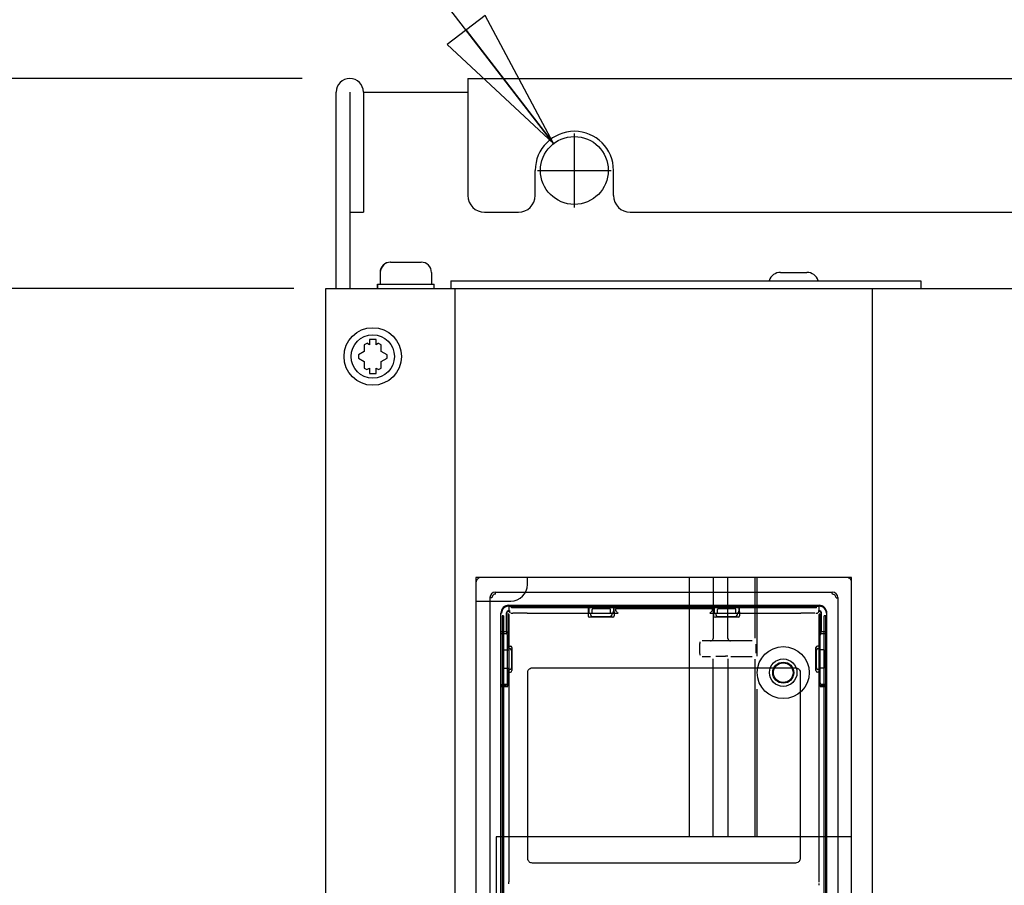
# Paper-space layout 'SUBMITTAL_E3H_2_1' of a CAD drawing. Header units: millimetres. Extents: x 0 to 841, y 0 to 594.
# Tile 16 of 45: x 118 to 151, y 491 to 520. Entities that reach past the tile are written whole.
import ezdxf

# ---------------------------------------------------------------- set-up
doc = ezdxf.new("R2010")
doc.units = ezdxf.units.MM
doc.header["$LTSCALE"] = 46.255
doc.linetypes.add('CENTER', pattern=[0.6, 0.375, -0.075, 0.075, -0.075])
doc.layers.get('0').update_dxf_attribs({"linetype": 'CONTINUOUS'})
for name, color, linetype in [('02___PRT_ALL_AXES', 7, 'CONTINUOUS'), ('DEFAULT_1', 7, 'CENTER'), ('DRAFTS', 7, 'CONTINUOUS'), ('ROUNDS', 7, 'CONTINUOUS')]:
    doc.layers.add(name, color=color, linetype=linetype)
doc.styles.get("Standard").update_dxf_attribs({"font": 'txt', "width": 0.725})
doc.dimstyles.new('DIMSTYLE_1', dxfattribs={"dimtxt": 3.5, "dimasz": 4.8, "dimexe": 3.2, "dimexo": 1.6, "dimgap": 1.75, "dimtad": 0, "dimtih": 1, "dimtoh": 1, "dimdec": 1, "dimzin": 0, "dimdsep": 46, "dimtxsty": 'STANDARD', "dimblk": 'CLOSED', "dimblk1": 'CLOSED', "dimblk2": 'CLOSED', "dimcen": 0.09, "dimadec": 0, "dimazin": 0, "dimtp": 0.4, "dimtm": 0.4, "dimtfac": 1, "dimtdec": 1, "dimtofl": 0, "dimtmove": 0, "dimatfit": 3, "dimldrblk": 'CLOSED', "dimfxl": 1, "dimtolj": 1, "dimtzin": 0, "dimarcsym": 0})
doc.dimstyles.new('DIMSTYLE_2', dxfattribs={"dimtxt": 3.5, "dimasz": 4.8, "dimexe": 3.2, "dimexo": 1.6, "dimtad": 0, "dimtih": 1, "dimtoh": 1, "dimdec": 1, "dimzin": 0, "dimdsep": 46, "dimtxsty": 'STANDARD', "dimblk": 'CLOSED', "dimblk1": 'CLOSED', "dimblk2": 'CLOSED', "dimcen": 0.09, "dimadec": 0, "dimazin": 0, "dimtp": 0.4, "dimtm": 0.4, "dimtfac": 1, "dimtdec": 1, "dimtofl": 0, "dimtmove": 0, "dimatfit": 2, "dimldrblk": 'CLOSED', "dimfxl": 1, "dimtolj": 1, "dimtzin": 0, "dimarcsym": 0})

# ---------------------------------------------------------------- blocks, each defined once
blk = doc.blocks.new('_CLOSED')
at = {"color": 0, "linetype": 'BYBLOCK'}
for p, q in [((0, 0), (-1, 0.1667)), ((-1, 0.1667), (-1, -0.1667)), ((-1, -0.1667), (0, 0)), ((-1, 0), (0, 0))]:
    blk.add_line(p, q, dxfattribs=at)
blk = doc.blocks.new('*D4')
at = {"color": 2, "linetype": 'CONTINUOUS'}
for p, q in [((77.429, 510.711), (69.154, 510.711)), ((72.354, 510.711), (72.354, 379.689)), ((126.765, 510.711), (77.429, 510.711)), ((72.354, 241.666), (72.354, 367.439)), ((77.429, 241.666), (69.154, 241.666)), ((127.5, 241.666), (77.429, 241.666))]:
    blk.add_line(p, q, dxfattribs=at)
at = {"color": 2, "linetype": 'CONTINUOUS', "xscale": 4.8, "yscale": 4.8, "zscale": 4.8}
for p, rotation in [((72.354, 510.711), 90), ((72.354, 241.666), 270)]:
    blk.add_blockref('_CLOSED', p, dxfattribs=dict(at, rotation=rotation))
at = {"color": 2, "linetype": 'CONTINUOUS', "insert": (72.354, 377.939), "char_height": 3.5, "width": 15.225, "attachment_point": 2, "line_spacing_factor": 0.9}
blk.add_mtext('1537\\P[60.5]', dxfattribs=at)
blk = doc.blocks.new('*D5')
at = {"color": 2, "linetype": 'CONTINUOUS'}
for p, q in [((57.355, 517.746), (46.542, 517.746)), ((49.742, 517.746), (49.742, 383.206)), ((127.045, 517.746), (57.355, 517.746)), ((49.742, 241.666), (49.742, 370.956)), ((57.355, 241.666), (46.542, 241.666)), ((127.5, 241.666), (57.355, 241.666))]:
    blk.add_line(p, q, dxfattribs=at)
at = {"color": 2, "linetype": 'CONTINUOUS', "xscale": 4.8, "yscale": 4.8, "zscale": 4.8}
for p, rotation in [((49.742, 517.746), 90), ((49.742, 241.666), 270)]:
    blk.add_blockref('_CLOSED', p, dxfattribs=dict(at, rotation=rotation))
at = {"color": 2, "linetype": 'CONTINUOUS', "insert": (49.742, 381.456), "char_height": 3.5, "width": 15.225, "attachment_point": 2, "line_spacing_factor": 0.9}
blk.add_mtext('1578\\P[62.1]', dxfattribs=at)
blk = doc.blocks.new('*D6')
at = {"color": 2, "linetype": 'CONTINUOUS'}
for p, q in [((122.48, 532.423), (117.83, 532.423)), ((135.475, 515.567), (122.48, 532.423))]:
    blk.add_line(p, q, dxfattribs=at)
at = {"color": 2, "linetype": 'CONTINUOUS', "xscale": 4.8, "yscale": 4.8, "zscale": 4.8, "rotation": 307.6314971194}
blk.add_blockref('_CLOSED', (135.475, 515.567), dxfattribs=at)
at = {"color": 2, "linetype": 'CONTINUOUS', "insert": (116.08, 534.173), "char_height": 3.5, "width": 17.35417, "attachment_point": 3, "line_spacing_factor": 0.9}
blk.add_mtext('3X \\Fgdt;{\\Fgdt;n}\\Ftxt;13\\P[0.5]', dxfattribs=at)

psp = doc.layouts.new('SUBMITTAL_E3H_2_1')

# ---------------------------------------------------------------- linework, layer by layer
at = {"color": 3, "linetype": 'CONTINUOUS'}
for p, q in [((132.6, 517.746), (132.6, 517.291)), ((132.6, 517.746), (211.84, 517.746)), ((127.84, 400.549), (127.84, 510.711)), ((127.84, 510.711), (132.171, 510.711)), ((146.153, 510.711), (216.6, 510.711))]:
    psp.add_line(p, q, dxfattribs=at)
at = {"color": 7, "linetype": 'CONTINUOUS'}
for p, q in [((129.1, 517.291), (132.6, 517.291)), ((130.01, 511.595), (131.033, 511.595)), ((143.082, 511.254), (143.957, 511.254)), ((132.031, 510.974), (132.031, 510.711)), ((132.031, 510.974), (147.781, 510.974)), ((132.171, 290.386), (132.171, 510.711)), ((132.171, 510.711), (146.153, 510.711)), ((146.153, 510.711), (146.153, 290.386)), ((147.781, 510.974), (147.781, 510.711)), ((129.13, 508.825), (129.13, 508.6)), ((129.305, 508.828), (129.221, 508.877)), ((129.305, 509.003), (129.305, 508.828)), ((129.524, 509.003), (129.305, 509.003)), ((129.524, 508.828), (129.524, 509.003)), ((129.609, 508.877), (129.524, 508.828)), ((129.699, 508.6), (129.699, 508.825)), ((129.13, 508.6), (128.936, 508.488)), ((129.893, 508.488), (129.699, 508.6)), ((128.936, 508.384), (129.13, 508.272)), ((129.13, 508.272), (129.13, 508.048)), ((129.699, 508.272), (129.893, 508.384)), ((129.699, 508.048), (129.699, 508.272)), ((129.221, 507.996), (129.305, 508.045)), ((129.305, 508.045), (129.305, 507.87)), ((129.305, 507.87), (129.524, 507.87)), ((129.524, 507.87), (129.524, 508.045)), ((129.524, 508.045), (129.609, 507.996)), ((132.871, 501.034), (132.871, 476.884)), ((145.453, 501.034), (132.871, 501.034)), ((134.597, 500.806), (134.597, 501.034)), ((145.453, 476.884), (145.453, 501.034)), ((133.518, 500.544), (133.534, 500.528)), ((133.528, 500.499), (133.529, 500.501)), ((133.528, 500.498), (133.528, 500.499)), ((133.528, 500.496), (133.528, 500.498)), ((133.528, 500.494), (133.528, 500.496)), ((133.528, 500.492), (133.528, 500.494)), ((133.528, 500.491), (133.528, 500.492)), ((133.528, 500.489), (133.528, 500.491)), ((133.528, 500.487), (133.528, 500.489)), ((133.528, 500.483), (133.528, 500.487)), ((133.528, 500.48), (133.528, 500.483)), ((133.528, 500.476), (133.528, 500.48)), ((133.529, 500.512), (133.53, 500.513)), ((133.529, 500.51), (133.529, 500.512)), ((133.529, 500.509), (133.529, 500.51)), ((133.529, 500.507), (133.529, 500.509)), ((133.529, 500.506), (133.529, 500.507)), ((133.529, 500.504), (133.529, 500.506)), ((133.529, 500.503), (133.529, 500.504)), ((133.529, 500.501), (133.529, 500.503)), ((133.53, 500.519), (133.531, 500.52)), ((133.53, 500.518), (133.53, 500.519)), ((133.53, 500.517), (133.53, 500.518)), ((133.53, 500.516), (133.53, 500.517)), ((133.53, 500.514), (133.53, 500.516)), ((133.53, 500.513), (133.53, 500.514)), ((133.531, 500.523), (133.531, 500.524)), ((133.531, 500.524), (133.532, 500.524)), ((133.531, 500.522), (133.531, 500.523)), ((133.531, 500.521), (133.531, 500.522)), ((133.531, 500.52), (133.531, 500.521)), ((133.532, 500.526), (133.532, 500.527)), ((133.532, 500.527), (133.533, 500.527)), ((133.532, 500.525), (133.532, 500.526)), ((133.532, 500.526), (133.532, 500.526)), ((133.532, 500.524), (133.532, 500.525)), ((133.533, 500.527), (133.533, 500.528)), ((133.533, 500.528), (133.533, 500.528)), ((133.533, 500.528), (133.533, 500.528)), ((133.533, 500.528), (133.534, 500.528)), ((133.534, 500.528), (133.534, 500.528)), ((144.808, 500.528), (144.823, 500.544)), ((144.809, 500.528), (144.808, 500.528)), ((144.808, 500.528), (144.808, 500.528)), ((144.808, 500.528), (144.808, 500.528)), ((144.809, 500.527), (144.809, 500.528)), ((144.809, 500.528), (144.809, 500.528)), ((144.809, 500.526), (144.809, 500.527)), ((144.809, 500.527), (144.809, 500.527)), ((144.81, 500.526), (144.809, 500.526)), ((144.81, 500.525), (144.81, 500.526)), ((144.81, 500.524), (144.81, 500.525)), ((144.81, 500.524), (144.81, 500.524)), ((144.81, 500.523), (144.81, 500.524)), ((144.811, 500.522), (144.81, 500.523)), ((144.811, 500.521), (144.811, 500.522)), ((144.811, 500.52), (144.811, 500.521)), ((144.811, 500.519), (144.811, 500.52)), ((144.811, 500.518), (144.811, 500.519)), ((144.812, 500.517), (144.811, 500.518)), ((144.812, 500.516), (144.812, 500.517)), ((144.812, 500.514), (144.812, 500.516)), ((144.812, 500.513), (144.812, 500.514)), ((144.812, 500.512), (144.812, 500.513)), ((144.812, 500.51), (144.812, 500.512)), ((144.813, 500.509), (144.812, 500.51)), ((144.813, 500.507), (144.813, 500.509)), ((144.813, 500.506), (144.813, 500.507)), ((144.813, 500.504), (144.813, 500.506)), ((144.813, 500.503), (144.813, 500.504)), ((144.813, 500.501), (144.813, 500.503)), ((144.813, 500.499), (144.813, 500.501)), ((144.813, 500.498), (144.813, 500.499)), ((144.813, 500.496), (144.813, 500.498)), ((144.814, 500.494), (144.813, 500.496)), ((144.814, 500.492), (144.814, 500.494)), ((144.814, 500.491), (144.814, 500.492)), ((144.814, 500.489), (144.814, 500.491)), ((144.814, 500.485), (144.814, 500.489)), ((144.814, 500.481), (144.814, 500.485)), ((144.814, 500.478), (144.814, 500.481)), ((133.343, 500.369), (133.358, 500.354)), ((133.405, 500.354), (133.358, 500.354)), ((144.814, 500.476), (144.814, 500.478)), ((144.937, 500.354), (144.983, 500.354)), ((144.983, 500.354), (144.998, 500.369)), ((133.711, 499.171), (133.711, 499.844)), ((133.711, 499.844), (133.728, 499.844)), ((133.887, 499.825), (133.887, 499.227)), ((133.939, 499.825), (133.939, 499.227)), ((133.972, 499.793), (133.939, 499.825)), ((133.973, 500.106), (133.973, 499.891)), ((133.973, 500.071), (144.368, 500.071)), ((133.992, 499.93), (133.992, 499.878)), ((134.025, 499.845), (133.992, 499.878)), ((134.061, 500.019), (134.061, 500.071)), ((144.281, 500.019), (134.061, 500.019)), ((134.586, 499.844), (134.112, 499.844)), ((136.657, 500.071), (136.657, 499.904)), ((136.661, 499.852), (136.721, 499.84)), ((136.721, 499.84), (136.765, 499.84)), ((136.765, 499.84), (136.765, 499.966)), ((136.799, 500.001), (137.342, 500.001)), ((137.377, 499.84), (137.377, 499.966)), ((137.377, 499.84), (137.421, 499.84)), ((137.481, 499.852), (137.421, 499.84)), ((137.485, 500.071), (137.485, 499.904)), ((137.544, 499.983), (137.544, 499.93)), ((140.797, 499.983), (137.544, 499.983)), ((137.544, 499.93), (137.583, 499.891)), ((137.597, 499.878), (137.633, 499.842)), ((140.745, 499.878), (140.709, 499.842)), ((140.797, 499.93), (140.759, 499.891)), ((140.797, 499.93), (140.797, 499.983)), ((140.857, 500.071), (140.857, 499.904)), ((140.861, 499.852), (140.921, 499.84)), ((140.921, 499.84), (140.965, 499.84)), ((140.965, 499.84), (140.965, 499.966)), ((140.999, 500.001), (141.542, 500.001)), ((141.577, 499.84), (141.577, 499.966)), ((141.577, 499.84), (141.621, 499.84)), ((141.681, 499.852), (141.621, 499.84)), ((141.685, 500.071), (141.685, 499.904)), ((144.23, 499.844), (143.756, 499.844)), ((144.281, 500.019), (144.281, 500.071)), ((144.35, 499.878), (144.317, 499.845)), ((144.35, 499.93), (144.35, 499.878)), ((144.368, 499.891), (144.368, 500.106)), ((144.402, 499.825), (144.37, 499.793)), ((144.402, 499.227), (144.402, 499.825)), ((144.455, 499.227), (144.455, 499.825)), ((144.631, 499.844), (144.613, 499.844)), ((144.631, 499.171), (144.631, 499.844)), ((133.746, 499.756), (133.746, 479.374)), ((133.798, 499.756), (133.746, 499.756)), ((133.886, 499.804), (133.886, 499.2)), ((133.972, 499.793), (133.972, 490.842)), ((144.37, 490.842), (144.37, 499.793)), ((144.456, 499.2), (144.456, 499.804)), ((144.596, 499.756), (144.543, 499.756)), ((144.596, 479.374), (144.596, 499.756)), ((133.711, 499.227), (133.887, 499.227)), ((133.886, 499.2), (133.925, 499.2)), ((133.96, 499.165), (133.96, 498.741)), ((144.382, 498.741), (144.382, 499.165)), ((144.456, 499.2), (144.417, 499.2)), ((144.455, 499.227), (144.631, 499.227)), ((133.881, 499.156), (133.886, 499.156)), ((133.938, 499.122), (133.934, 499.103)), ((144.408, 499.103), (144.404, 499.122)), ((144.456, 499.156), (144.46, 499.156)), ((133.781, 498.575), (133.781, 498.032)), ((133.816, 498.61), (133.977, 498.61)), ((133.977, 498.654), (133.96, 498.741)), ((133.977, 498.654), (133.977, 498.61)), ((144.382, 498.741), (144.364, 498.654)), ((144.364, 498.654), (144.364, 498.61)), ((144.526, 498.61), (144.364, 498.61)), ((144.561, 498.575), (144.561, 498.032)), ((133.816, 497.998), (133.977, 497.998)), ((133.96, 497.867), (133.977, 497.954)), ((133.96, 497.867), (133.96, 497.443)), ((133.977, 497.998), (133.977, 497.954)), ((134.606, 491.631), (134.606, 497.855)), ((134.763, 498.011), (143.579, 498.011)), ((143.736, 497.855), (143.736, 491.63)), ((144.364, 497.998), (144.364, 497.954)), ((144.526, 497.998), (144.364, 497.998)), ((144.364, 497.954), (144.382, 497.867)), ((144.382, 497.443), (144.382, 497.867)), ((133.711, 488.971), (133.711, 497.436)), ((133.711, 497.381), (133.939, 497.381)), ((133.886, 497.452), (133.881, 497.452)), ((133.886, 497.408), (133.925, 497.408)), ((133.934, 497.504), (133.938, 497.485)), ((144.402, 497.381), (144.631, 497.381)), ((144.404, 497.485), (144.408, 497.504)), ((144.456, 497.408), (144.417, 497.408)), ((144.46, 497.452), (144.456, 497.452)), ((144.631, 487.308), (144.631, 497.436)), ((133.545, 492.354), (133.545, 476.884)), ((145.453, 492.354), (133.545, 492.354)), ((143.579, 491.474), (134.763, 491.474)), ((133.972, 490.842), (133.968, 490.833)), ((144.374, 490.833), (144.37, 490.842))]:
    psp.add_line(p, q, dxfattribs=at)
at = {"color": 6, "linetype": 'CONTINUOUS'}
for p, q in [((133.518, 500.544), (144.823, 500.544)), ((133.343, 500.369), (133.343, 477.706)), ((144.998, 500.369), (144.998, 477.706)), ((133.973, 500.106), (144.368, 500.106)), ((136.634, 499.891), (136.634, 499.755)), ((136.648, 500.066), (136.657, 500.071)), ((136.721, 499.773), (136.721, 499.84)), ((137.421, 499.84), (137.421, 499.773)), ((137.494, 500.066), (137.485, 500.071)), ((137.508, 499.891), (137.508, 499.755)), ((140.834, 499.891), (140.834, 499.755)), ((140.848, 500.066), (140.857, 500.071)), ((140.921, 499.773), (140.921, 499.84)), ((141.621, 499.84), (141.621, 499.773)), ((141.694, 500.066), (141.685, 500.071)), ((141.708, 499.891), (141.708, 499.755)), ((133.798, 499.756), (133.798, 479.374)), ((137.456, 499.703), (136.686, 499.703)), ((137.368, 499.72), (136.773, 499.72)), ((141.656, 499.703), (140.886, 499.703)), ((141.568, 499.72), (140.973, 499.72)), ((144.543, 479.374), (144.543, 499.756)), ((133.711, 497.436), (133.711, 499.171)), ((144.631, 497.436), (144.631, 499.171)), ((133.934, 497.504), (133.934, 499.103)), ((144.408, 497.504), (144.408, 499.103)), ((133.96, 498.741), (134.027, 498.741)), ((133.977, 498.654), (134.009, 498.654)), ((134.062, 498.601), (134.062, 498.006)), ((134.079, 498.688), (134.079, 497.919)), ((144.263, 497.919), (144.263, 498.688)), ((144.28, 498.006), (144.28, 498.601)), ((144.382, 498.741), (144.315, 498.741)), ((144.332, 498.654), (144.364, 498.654)), ((133.96, 497.867), (134.027, 497.867)), ((134.009, 497.954), (133.977, 497.954)), ((144.382, 497.867), (144.315, 497.867)), ((144.364, 497.954), (144.332, 497.954))]:
    psp.add_line(p, q, dxfattribs=at)
at = {"color": 7, "linetype": 'CONTINUOUS'}
for centre, radius in [((136.17, 514.666), 1.137), ((129.415, 508.436), 0.963), ((129.415, 508.436), 0.726)]:
    psp.add_circle(centre, radius, dxfattribs=at)
at = {"color": 3, "linetype": 'CONTINUOUS'}
for centre, radius, start, end in [((128.645, 517.291), 0.455, 0, 180), ((136.17, 514.666), 1.312, 0, 180), ((133.046, 500.859), 0.175, 101.25, 168.75), ((145.296, 500.859), 0.175, 25.4004, 78.75)]:
    psp.add_arc(centre, radius, start, end, dxfattribs=at)
at = {"color": 7, "linetype": 'CONTINUOUS'}
for centre, radius, start, end in [((130.01, 511.245), 0.35, 90, 180), ((130.018, 511.245), 0.35, 90, 180), ((131.033, 511.245), 0.35, 0, 90), ((143.082, 510.851), 0.403, 90, 162.2374), ((143.957, 510.851), 0.403, 17.7626, 90), ((129.415, 508.436), 0.481, 113.7785, 126.2215), ((129.415, 508.436), 0.481, 53.7785, 66.2215), ((129.415, 508.436), 0.481, 173.7785, 186.2215), ((129.415, 508.436), 0.481, 353.7785, 6.2215), ((129.415, 508.436), 0.481, 233.7785, 246.2215), ((129.415, 508.436), 0.481, 293.7785, 306.2215), ((133.973, 499.844), 0.263, 90, 180), ((133.973, 499.844), 0.245, 90, 180), ((133.973, 499.804), 0.0875, 90.0316, 180.0469), ((133.992, 499.825), 0.105, 89.9968, 180.0032), ((134.112, 504.278), 4.434, 269.2773, 270), ((144.261, 500.987), 1.144, 270.0002, 272.8378), ((144.35, 499.825), 0.105, 359.9968, 90.0032), ((144.368, 499.844), 0.263, 0, 90), ((144.368, 499.844), 0.245, 0, 90), ((144.368, 499.804), 0.0876, 359.9684, 89.953), ((128.389, 499.227), 5.551, 359.4209, 360), ((145.493, 499.179), 1.091, 180.0003, 182.9755), ((132.848, 497.429), 1.091, 0.0003, 2.9755), ((149.953, 497.381), 5.551, 179.4209, 180), ((135.008, 490.776), 1.042, 176.8569, 179.9997), ((138.821, 490.728), 5.555, 0, 0.5764)]:
    psp.add_arc(centre, radius, start, end, dxfattribs=at)
for centre, major_axis, ratio, start_param, end_param in [((133.518, 500.369), (-0.124, 0.124), 0.998783, -0.784789, 0.784789), ((144.823, 500.369), (0.124, 0.124), 0.998783, -0.784789, 0.784789), ((133.973, 499.808), (0, 0.263), 0.997785, 0, 1.570796), ((136.661, 499.904), (0, 0.0525), 0.087489, -4.712389, -3.159046), ((136.8, 499.966), (0.0249, -0.0249), 0.992433, 2.359993, 3.923193), ((137.342, 499.966), (0.0249, 0.0249), 0.992433, -0.7816, 0.7816), ((137.481, 499.904), (0, 0.0525), 0.087489, -3.124139, -1.570796), ((140.861, 499.904), (0, 0.0525), 0.087489, -4.712389, -3.159046), ((141, 499.966), (0.0249, -0.0249), 0.992433, 2.359993, 3.923193), ((141.542, 499.966), (0.0249, 0.0249), 0.992433, -0.7816, 0.7816), ((141.681, 499.904), (0, 0.0525), 0.087489, -3.124139, -1.570796), ((144.368, 499.808), (0, 0.263), 0.997785, -1.570796, 0), ((133.886, 499.171), (0.175, 0), 0.087489, -3.141593, -1.596565), ((133.925, 499.164), (-0.0069, -0.0345), 0.996044, 1.768485, 3.33776), ((144.417, 499.164), (0.0069, -0.0345), 0.996044, 2.945425, 4.5147), ((144.456, 499.171), (0.175, 0), 0.087489, -1.545027, 0), ((133.881, 499.103), (0.0103, 0.0517), 0.996044, -1.373108, 0.110162), ((144.46, 499.103), (-0.0103, 0.0517), 0.996044, -0.110162, 1.373108), ((133.816, 498.575), (0.0249, -0.0249), 0.992433, 2.359993, 3.923193), ((144.526, 498.575), (0.0249, 0.0249), 0.992433, -0.7816, 0.7816), ((133.816, 498.033), (0.0249, 0.0249), 0.992433, 2.359993, 3.923193), ((144.526, 498.033), (0.0249, -0.0249), 0.992433, -0.7816, 0.7816), ((133.886, 497.436), (0.175, 0), 0.087489, 1.596565, 3.141593), ((133.886, 497.393), (0.175, 0), 0.087489, 1.570796, 3.141593), ((133.881, 497.504), (-0.0103, 0.0517), 0.996044, -3.251755, -1.768485), ((133.925, 497.443), (-0.0069, 0.0345), 0.996044, 2.945425, 4.5147), ((144.417, 497.443), (0.0069, 0.0345), 0.996044, 1.768485, 3.33776), ((144.46, 497.504), (0.0103, 0.0517), 0.996044, -4.5147, -3.03143), ((144.456, 497.393), (0.175, 0), 0.087489, 0, 1.570796), ((144.456, 497.436), (0.175, 0), 0.087489, 0, 1.545027)]:
    psp.add_ellipse(centre, major_axis=major_axis, ratio=ratio, start_param=start_param, end_param=end_param, dxfattribs=at)
at = {"color": 6, "linetype": 'CONTINUOUS'}
for centre, major_axis, ratio, start_param, end_param in [((136.649, 499.891), (0, 0.175), 0.087489, 0.05236, 1.570796), ((137.493, 499.891), (0, 0.175), 0.087489, -1.570796, -0.05236), ((140.849, 499.891), (0, 0.175), 0.087489, 0.05236, 1.570796), ((141.693, 499.891), (0, 0.175), 0.087489, -1.570796, -0.05236), ((136.686, 499.755), (-0.0517, -0.0103), 0.996044, -0.196167, 1.373108), ((136.774, 499.773), (0.0517, 0.0103), 0.996044, 2.945425, 4.5147), ((137.368, 499.773), (0.0517, -0.0103), 0.996044, -1.373108, 0.196167), ((137.455, 499.755), (0.0517, -0.0103), 0.996044, -1.373108, 0.196167), ((140.886, 499.755), (-0.0517, -0.0103), 0.996044, -0.196167, 1.373108), ((140.974, 499.773), (0.0517, 0.0103), 0.996044, 2.945425, 4.5147), ((141.568, 499.773), (0.0517, -0.0103), 0.996044, -1.373108, 0.196167), ((141.655, 499.755), (0.0517, -0.0103), 0.996044, -1.373108, 0.196167), ((134.009, 498.601), (0.0103, 0.0517), 0.996044, -1.373108, 0.196167), ((134.027, 498.688), (0.0103, 0.0517), 0.996044, -1.373108, 0.196167), ((144.315, 498.688), (-0.0103, 0.0517), 0.996044, -0.196167, 1.373108), ((144.332, 498.601), (-0.0103, 0.0517), 0.996044, -0.196167, 1.373108), ((134.009, 498.007), (-0.0103, 0.0517), 0.996044, -3.33776, -1.768485), ((134.027, 497.919), (0.0103, -0.0517), 0.996044, -0.196167, 1.373108), ((144.315, 497.919), (-0.0103, -0.0517), 0.996044, -1.373108, 0.196167), ((144.332, 498.007), (0.0103, 0.0517), 0.996044, -4.5147, -2.945425)]:
    psp.add_ellipse(centre, major_axis=major_axis, ratio=ratio, start_param=start_param, end_param=end_param, dxfattribs=at)
at = {"color": 7, "linetype": 'CONTINUOUS'}
for points, knots in [([(133.528, 500.476), (133.509, 500.476), (133.47, 500.467), (133.42, 500.425), (133.405, 500.379), (133.405, 500.354)], [0, 0, 0, 0, 0.302686, 0.603429, 1, 1, 1, 1]), ([(144.937, 500.354), (144.937, 500.373), (144.928, 500.412), (144.885, 500.461), (144.839, 500.476), (144.814, 500.476)], [0, 0, 0, 0, 0.299568, 0.599762, 1, 1, 1, 1]), ([(134.586, 499.844), (134.699, 499.844), (134.925, 499.843), (135.263, 499.843), (135.601, 499.843), (135.94, 499.843), (136.278, 499.842), (136.617, 499.842), (136.956, 499.842), (137.294, 499.842), (137.52, 499.842), (137.633, 499.842)], [0, 0, 0, 0, 0.111043, 0.222107, 0.33319, 0.444291, 0.555408, 0.666539, 0.777682, 0.888836, 1, 1, 1, 1]), ([(140.709, 499.842), (140.822, 499.842), (141.048, 499.842), (141.386, 499.842), (141.725, 499.842), (142.063, 499.842), (142.402, 499.843), (142.74, 499.843), (143.079, 499.843), (143.417, 499.843), (143.643, 499.844), (143.756, 499.844)], [0, 0, 0, 0, 0.111164, 0.222318, 0.333461, 0.444592, 0.555709, 0.66681, 0.777893, 0.888957, 1, 1, 1, 1]), ([(134.606, 497.855), (134.606, 497.873), (134.612, 497.91), (134.641, 497.959), (134.691, 498), (134.737, 498.011), (134.763, 498.011)], [0, 0, 0, 0, 0.226758, 0.45358, 0.681181, 1, 1, 1, 1]), ([(143.579, 498.011), (143.597, 498.011), (143.635, 498.005), (143.684, 497.976), (143.725, 497.926), (143.736, 497.88), (143.736, 497.855)], [0, 0, 0, 0, 0.2291, 0.457129, 0.684189, 1, 1, 1, 1]), ([(134.763, 491.474), (134.744, 491.474), (134.707, 491.48), (134.657, 491.51), (134.617, 491.56), (134.606, 491.605), (134.606, 491.631)], [0, 0, 0, 0, 0.2291, 0.457129, 0.684189, 1, 1, 1, 1]), ([(143.736, 491.63), (143.736, 491.612), (143.73, 491.574), (143.7, 491.526), (143.65, 491.485), (143.605, 491.474), (143.579, 491.474)], [0, 0, 0, 0, 0.226758, 0.45358, 0.681181, 1, 1, 1, 1])]:
    psp.add_open_spline(points, degree=3, knots=knots, dxfattribs=at)
at = {"layer": '02___PRT_ALL_AXES', "color": 7, "linetype": 'CONTINUOUS'}
for p, q in [((129.66, 511.245), (129.66, 510.86)), ((129.668, 511.245), (129.668, 510.86)), ((131.383, 511.245), (131.383, 510.86)), ((129.572, 510.711), (129.572, 510.86)), ((129.572, 510.86), (131.471, 510.86)), ((129.581, 510.711), (129.581, 510.86)), ((131.471, 510.711), (131.471, 510.86))]:
    psp.add_line(p, q, dxfattribs=at)
at = {"layer": 'DEFAULT_1', "color": 7, "linetype": 'CENTER'}
for p, q in [((136.17, 513.429), (136.17, 515.904)), ((134.932, 514.666), (137.407, 514.666))]:
    psp.add_line(p, q, dxfattribs=at)
at = {"layer": 'DRAFTS', "color": 7, "linetype": 'CONTINUOUS'}
for radius in [0.871, 0.459, 0.352]:
    psp.add_circle((143.17, 497.849), radius, dxfattribs=at)
at = {"layer": 'ROUNDS', "color": 3, "linetype": 'CONTINUOUS'}
for p, q in [((128.19, 510.711), (128.19, 517.291)), ((129.1, 517.291), (129.1, 513.266)), ((132.6, 517.291), (132.6, 513.826)), ((134.857, 513.826), (134.857, 514.666)), ((137.482, 513.826), (137.482, 514.666)), ((133.16, 513.266), (134.297, 513.266)), ((138.042, 513.266), (151.984, 513.266))]:
    psp.add_line(p, q, dxfattribs=at)
at = {"layer": 'ROUNDS', "color": 7, "linetype": 'CONTINUOUS'}
for p, q in [((128.645, 517.291), (128.645, 510.711)), ((128.645, 513.266), (129.1, 513.266)), ((140.02, 501.034), (140.02, 492.354)), ((140.823, 501.034), (140.823, 498.997)), ((141.317, 498.997), (141.317, 501.034)), ((142.22, 501.034), (142.22, 499.003)), ((142.294, 498.4), (142.294, 501.034)), ((132.871, 500.246), (134.037, 500.246)), ((140.73, 498.916), (140.457, 498.916)), ((141.403, 498.909), (140.736, 498.909)), ((142.133, 498.916), (141.409, 498.916)), ((140.37, 498.485), (140.37, 498.823)), ((142.245, 498.804), (142.245, 498.504)), ((140.457, 498.392), (140.73, 498.392)), ((140.822, 492.354), (140.822, 498.309)), ((140.909, 498.398), (141.23, 498.398)), ((141.317, 498.309), (141.317, 492.354)), ((141.409, 498.392), (142.133, 498.392)), ((142.22, 498.305), (142.22, 492.354)), ((142.294, 492.354), (142.294, 497.298))]:
    psp.add_line(p, q, dxfattribs=at)
psp.add_circle((143.17, 497.849), 0.329, dxfattribs=at)
at = {"layer": 'ROUNDS', "color": 3, "linetype": 'CONTINUOUS'}
for centre, start, end in [((133.16, 513.826), 180, 270), ((134.297, 513.826), 270, 360), ((138.042, 513.826), 180, 270)]:
    psp.add_arc(centre, 0.56, start, end, dxfattribs=at)
at = {"layer": 'ROUNDS', "color": 7, "linetype": 'CONTINUOUS'}
for centre, radius, start, end in [((134.037, 500.806), 0.56, 270, 360), ((141.232, 480.705), 17.694, 89.7418, 90.0083)]:
    psp.add_arc(centre, radius, start, end, dxfattribs=at)
for points, knots in [([(140.371, 498.844), (140.371, 498.841), (140.37, 498.836), (140.37, 498.831), (140.37, 498.828)], [0, 0, 0, 0, 0.501797, 1, 1, 1, 1]), ([(140.382, 498.874), (140.38, 498.869), (140.375, 498.859), (140.372, 498.849), (140.371, 498.844)], [0, 0, 0, 0, 0.500367, 1, 1, 1, 1]), ([(140.736, 498.909), (140.766, 498.91), (140.812, 498.94), (140.823, 498.984), (140.823, 498.997)], [0, 0, 0, 0, 0.696717, 1, 1, 1, 1]), ([(141.317, 498.997), (141.317, 498.984), (141.327, 498.94), (141.373, 498.91), (141.403, 498.909)], [0, 0, 0, 0, 0.303265, 1, 1, 1, 1])]:
    psp.add_open_spline(points, degree=3, knots=knots, dxfattribs=at)
psp.add_open_spline([(140.37, 498.48), (140.37, 498.464), (140.374, 498.448), (140.382, 498.434)], degree=3, dxfattribs=at)

# ---------------------------------------------------------------- dimensions: what is measured, and where the dimension line sits
at = {"color": 2, "linetype": 'CONTINUOUS'}
dim = psp.add_diameter_dim_2p(p1=(135.475, 515.567), p2=(136.864, 513.765), text='3X %%c13\\P[0.5]', dimstyle='DIMSTYLE_2', override={"dimpost": '<>'}, dxfattribs=at)
dim.commit()
dim.dimension.update_dxf_attribs({"geometry": '*D6', "text_midpoint": (107.403, 529.798), "dimtype": 163})
for base, p2, text, picture, middle in [((49.742, 517.746), (128.645, 517.746), '1578\\P[62.1]', '*D5', (49.742, 377.081)), ((72.354, 510.711), (128.365, 510.711), '1537\\P[60.5]', '*D4', (72.354, 373.564))]:
    dim = psp.add_linear_dim(base=base, p1=(129.1, 241.666), p2=p2, angle=90, text=text, dimstyle='DIMSTYLE_1', dxfattribs=at)
    dim.commit()
    dim.dimension.update_dxf_attribs({"geometry": picture, "text_midpoint": middle, "dimtype": 160})

doc.saveas('drawing.dxf')
